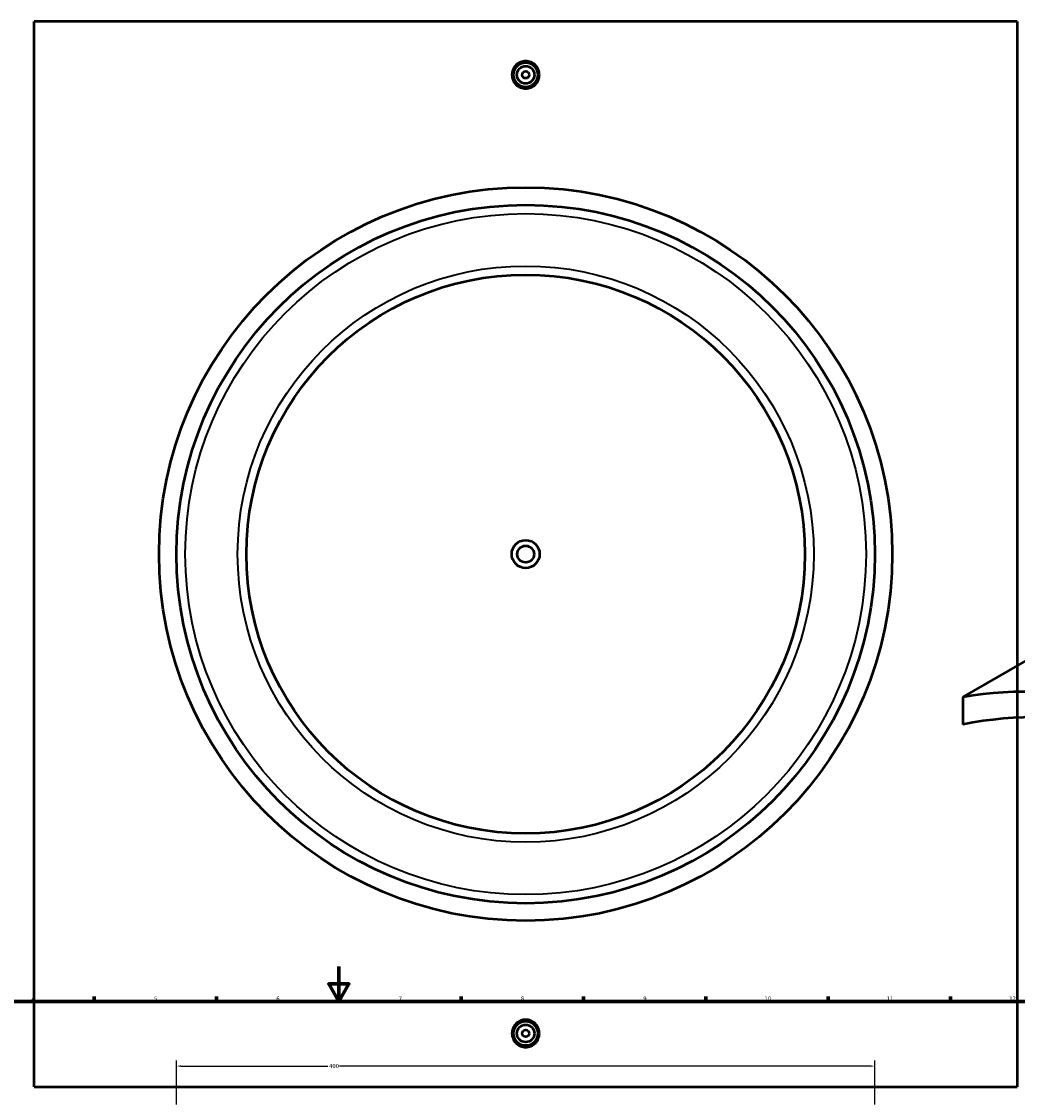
# Model space of a CAD drawing. Header units: millimetres. Extents: x -379 to 1607, y -763 to 1158.
# Tile 4 of 6: x 239 to 809, y 518 to 1135. Entities that reach past the tile are written whole.
import ezdxf

# ---------------------------------------------------------------- set-up
doc = ezdxf.new("R2010")
doc.units = ezdxf.units.MM
for name, color, linetype, lineweight in [('Border (ANSI)', 7, 'Continuous', 70), ('Dimension (ANSI)', 7, 'Continuous', 25), ('Visible (ANSI)', 7, 'Continuous', 50), ('Visible Narrow (ANSI)', 7, 'Continuous', 35)]:
    doc.layers.add(name, color=color, linetype=linetype, lineweight=lineweight)
doc.styles.add('Note Text (ANSI)', font='tahoma.ttf')
doc.dimstyles.new('Default - mm (ANSI)', dxfattribs={"dimtxt": 2.4, "dimasz": 2.5, "dimexe": 3.175, "dimexo": 1.6002, "dimgap": 0.8, "dimtad": 0, "dimtoh": 1, "dimdec": 0, "dimrnd": 1e-08, "dimzin": 4, "dimdsep": 46, "dimtxsty": 'Note Text (ANSI)', "dimcen": 0.09, "dimdle": 10, "dimclrd": 256, "dimclre": 256, "dimclrt": 5, "dimadec": 1, "dimazin": 1, "dimtfac": 1.27, "dimtofl": 0, "dimtmove": 0, "dimatfit": 3, "dimfxl": 1, "dimtolj": 1, "dimtzin": 4, "dimlwd": -1, "dimlwe": -1, "dimarcsym": 0})

# ---------------------------------------------------------------- blocks, each defined once
blk = doc.blocks.new('Borders Default Border')
at = {"layer": 'Border (ANSI)'}
for p, q in [((280.33, 574), (280.33, 576.8)), ((350.42, 574), (350.42, 576.8)), ((490.58, 574), (490.58, 576.8)), ((560.67, 574), (560.67, 576.8)), ((630.75, 574), (630.75, 576.8)), ((700.83, 574), (700.83, 576.8)), ((770.92, 574), (770.92, 576.8))]:
    blk.add_line(p, q, dxfattribs=at)
at = {"layer": 'Border (ANSI)', "flags": 128}
for points in [[(420.5, 594), (420.5, 574), (414.73, 584), (426.27, 584), (420.5, 574)], [(20, 20), (20, 574), (821, 574), (821, 20), (20, 20)]]:
    blk.add_lwpolyline(points, dxfattribs=at)
at = {"layer": 'Border (ANSI)', "color": 5, "true_color": 0x0000ff, "char_height": 2.4, "attachment_point": 7, "style": 'Note Text (ANSI)'}
for s, insert in [('4', (244.45, 574.4)), ('5', (314.67, 574.35)), ('6', (384.69, 574.35)), ('7', (454.8, 574.4)), ('8', (524.84, 574.35)), ('9', (594.92, 574.35)), ('10', (664.35, 574.35)), ('11', (734.43, 574.4)), ('12', (804.52, 574.4))]:
    blk.add_mtext(s, dxfattribs=dict(at, insert=insert))
blk = doc.blocks.new('*D8')
at = {"layer": 'Defpoints', "color": 0, "transparency": 16777216}
for p in [(727.53, 536.96), (327.53, 513.4), (727.53, 513.4)]:
    blk.add_point(p, dxfattribs=at)
at = {"layer": 'Dimension (ANSI)', "transparency": 16777216}
for p, q in [((327.53, 515), (327.53, 540.14)), ((330.03, 536.96), (414.13, 536.96)), ((725.03, 536.96), (420.94, 536.96)), ((727.53, 515), (727.53, 540.14))]:
    blk.add_line(p, q, dxfattribs=at)
for points in [[(330.03, 537.38), (330.03, 536.54), (327.53, 536.96)], [(725.03, 537.38), (725.03, 536.54), (727.53, 536.96)]]:
    blk.add_solid(points, dxfattribs=at)
at = {"layer": 'Dimension (ANSI)', "color": 5, "transparency": 16777216, "insert": (414.93, 538.21), "char_height": 2.4, "attachment_point": 1, "style": 'Note Text (ANSI)'}
blk.add_mtext('\\A1;400', dxfattribs=at)

msp = doc.modelspace()

# ---------------------------------------------------------------- linework, layer by layer
at = {"layer": 'Visible (ANSI)'}
for p, q in [((246.03, 525.16), (246.03, 1135.16)), ((809.03, 1135.16), (246.03, 1135.16)), ((809.03, 1135.16), (809.03, 525.16)), ((778.03, 748.28), (982.75, 866.47)), ((778.03, 748.28), (778.03, 732.58)), ((246.03, 525.16), (809.03, 525.16))]:
    msp.add_line(p, q, dxfattribs=at)
for centre, radius in [((527.53, 1104.66), 7), ((527.53, 1104.66), 5), ((527.53, 1104.66), 2), ((527.53, 830.16), 210), ((527.53, 830.16), 200), ((527.53, 830.16), 160), ((527.53, 830.16), 8), ((527.53, 830.16), 4.8), ((527.53, 555.66), 7), ((527.53, 555.66), 5), ((527.53, 555.66), 2)]:
    msp.add_circle(centre, radius, dxfattribs=at)
for major_axis, start_param, end_param in [((-258, 446.87), 4.920751, 6.074824), ((-250, 433.01), 4.899776, 6.095798)]:
    msp.add_ellipse((977.08, 280.26), major_axis=major_axis, ratio=0.57735, start_param=start_param, end_param=end_param, dxfattribs=at)
for points, knots in [([(535.38, 1104.66), (535.38, 1103.68), (535.18, 1102.63), (534.38, 1100.7), (533.77, 1099.81), (532.38, 1098.42), (531.5, 1097.82), (529.57, 1097.02), (528.52, 1096.82), (526.55, 1096.82), (525.5, 1097.02), (523.56, 1097.82), (522.68, 1098.42), (521.29, 1099.81), (520.68, 1100.7), (519.88, 1102.63), (519.69, 1103.68), (519.69, 1104.66), (519.69, 1105.65), (519.88, 1106.7), (520.68, 1108.63), (521.29, 1109.51), (522.68, 1110.9), (523.56, 1111.51), (525.5, 1112.31), (526.55, 1112.5), (528.52, 1112.5), (529.57, 1112.31), (531.5, 1111.51), (532.38, 1110.9), (533.77, 1109.51), (534.38, 1108.63), (535.18, 1106.7), (535.38, 1105.65), (535.38, 1104.66)], [2.363371, 2.363371, 2.363371, 2.363371, 2.658815, 2.658815, 2.954259, 2.954259, 3.249658, 3.249658, 3.545057, 3.545057, 3.840456, 3.840456, 4.135855, 4.135855, 4.431299, 4.431299, 4.726743, 4.726743, 4.726743, 5.022187, 5.022187, 5.317631, 5.317631, 5.61303, 5.61303, 5.908429, 5.908429, 6.203828, 6.203828, 6.499227, 6.499227, 6.794671, 6.794671, 7.090114, 7.090114, 7.090114, 7.090114]), ([(535.38, 555.66), (535.38, 554.68), (535.18, 553.63), (534.38, 551.7), (533.77, 550.81), (532.38, 549.42), (531.5, 548.82), (529.57, 548.02), (528.52, 547.82), (526.55, 547.82), (525.5, 548.02), (523.56, 548.82), (522.68, 549.42), (521.29, 550.81), (520.68, 551.7), (519.88, 553.63), (519.69, 554.68), (519.69, 556.65), (519.88, 557.7), (520.68, 559.63), (521.29, 560.51), (522.68, 561.9), (523.56, 562.51), (525.5, 563.31), (526.55, 563.5), (528.52, 563.5), (529.57, 563.31), (531.5, 562.51), (532.38, 561.9), (533.77, 560.51), (534.38, 559.63), (535.18, 557.7), (535.38, 556.65), (535.38, 555.66)], [0, 0, 0, 0, 0.295444, 0.295444, 0.590888, 0.590888, 0.886287, 0.886287, 1.181686, 1.181686, 1.477085, 1.477085, 1.772484, 1.772484, 2.067928, 2.067928, 2.363371, 2.363371, 2.658815, 2.658815, 2.954259, 2.954259, 3.249658, 3.249658, 3.545057, 3.545057, 3.840456, 3.840456, 4.135855, 4.135855, 4.431299, 4.431299, 4.726743, 4.726743, 4.726743, 4.726743])]:
    msp.add_open_spline(points, degree=3, knots=knots, dxfattribs=at)
at = {"layer": 'Visible Narrow (ANSI)'}
for radius in [195, 165]:
    msp.add_circle((527.53, 830.16), radius, dxfattribs=at)

# ---------------------------------------------------------------- block references
msp.add_blockref('Borders Default Border', (0, 0))

# ---------------------------------------------------------------- dimensions: what is measured, and where the dimension line sits
at = {"layer": 'Dimension (ANSI)'}
dim = msp.add_linear_dim(base=(727.53, 536.96), p1=(327.53, 513.4), p2=(727.53, 513.4), angle=180, dimstyle='Default - mm (ANSI)', override={"dimgap": 0.8, "dimtoh": 0, "dimdec": 0, "dimtol": 0, "dimlim": 0, "dimtp": 0, "dimtm": 0, "dimtdec": 2, "dimatfit": 1}, dxfattribs=at)
dim.commit()
dim.dimension.update_dxf_attribs({"geometry": '*D8', "text_midpoint": (417.53, 536.96), "dimtype": 160})

doc.saveas('drawing.dxf')
